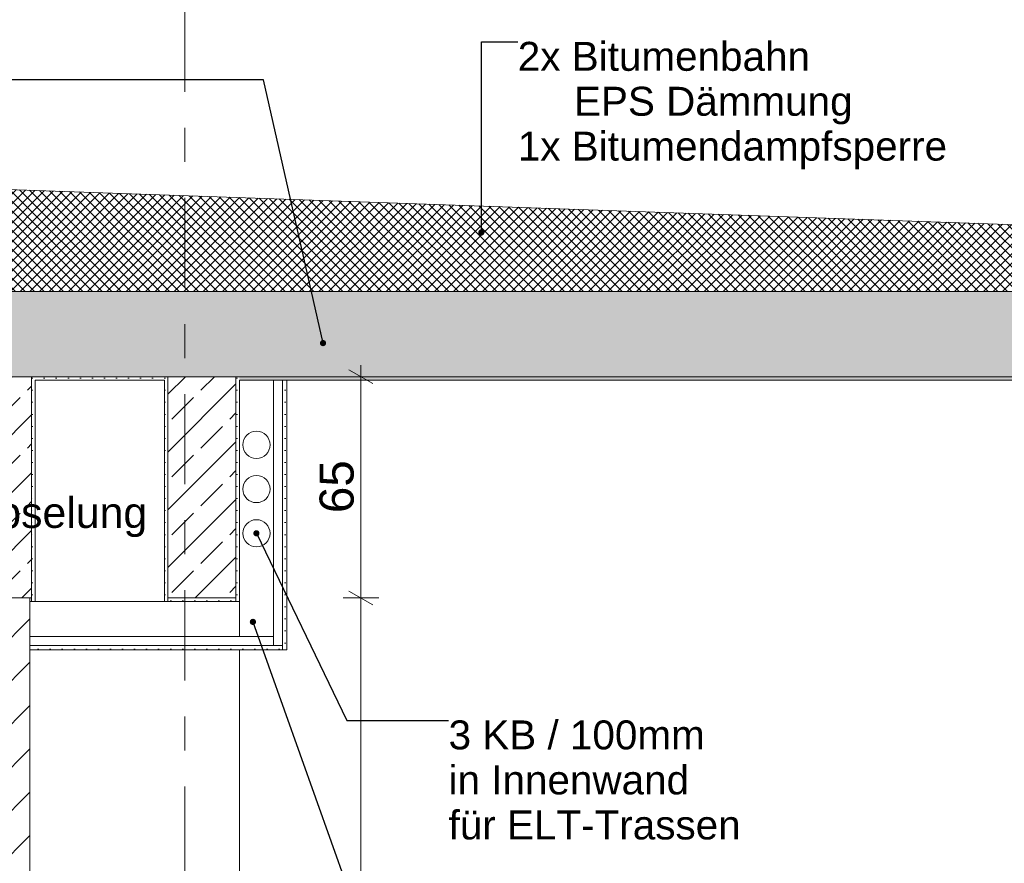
# Model space of a CAD drawing. Header units: metres. Extents: x -17.8 to 3.6, y -5.9 to 16.3.
# Tile 63 of 77: x -5.8 to -2.9, y 11.6 to 14. Entities that reach past the tile are written whole.
import ezdxf

# ---------------------------------------------------------------- set-up
doc = ezdxf.new("R2010")
doc.units = ezdxf.units.M
doc.header["$MEASUREMENT"] = 0
doc.linetypes.add('Strichlinie doppelt', pattern=[0.546806, 0.264583, -0.105833, 0.070556, -0.105833])
doc.linetypes.add('Wipeout_Contour', pattern=[1, 0, -1])
for name, color, linetype in [('152 - Bemaßung_ Beschriftung.Ausbau', 7, 'Continuous'), ('301 - Elemente.Linie', 7, 'Continuous'), ('302 - Elemente.Schraffur', 7, 'Continuous'), ('451 - Universal.Achsen Raster', 7, 'Continuous'), ('603 - Struktur.Bodenplatte_ Decke Roh', 7, 'Continuous'), ('605 - Struktur.Wand Innen', 7, 'Continuous'), ('607 - Struktur.Stütze', 7, 'Continuous'), ('608 - Struktur.Träger', 7, 'Continuous'), ('Neubau_152 - Bemaßung_ Beschriftung.Ausbau', 7, 'Continuous'), ('Neubau_653 - Abdeckung.TB Verkofferung', 7, 'Continuous')]:
    doc.layers.add(name, color=color, linetype=linetype)
doc.styles.add('ERSTELLTER_STIL_1', font='txt')
doc.dimstyles.new('ERSTELLTER_STIL__1', dxfattribs={"dimtxt": 0.1, "dimasz": 0.0532, "dimexe": 0.18, "dimexo": 0.0625, "dimgap": 0, "dimtad": 1, "dimzin": 0, "dimdsep": 46, "dimtxsty": 'ERSTELLTER_STIL_1', "dimblk": 'ARROWHEAD_2', "dimblk1": 'ARROWHEAD_2', "dimblk2": 'ARROWHEAD_2', "dimcen": 0.09, "dimse1": 1, "dimse2": 1, "dimclrd": 7, "dimclre": 7, "dimclrt": 7, "dimazin": 0, "dimtfac": 1, "dimtdec": 4, "dimtmove": 0, "dimatfit": 3, "dimfxl": 1, "dimtolj": 1, "dimtzin": 0, "dimarcsym": 0})
doc.dimstyles.new('ERSTELLTER_STIL__2', dxfattribs={"dimtxt": 0.1, "dimasz": 0.0532, "dimexe": 0.18, "dimexo": 0.0625, "dimgap": 0, "dimtad": 1, "dimtih": 1, "dimtoh": 1, "dimzin": 0, "dimdsep": 46, "dimtxsty": 'ERSTELLTER_STIL_1', "dimblk": 'ARROWHEAD_2', "dimblk1": 'ARROWHEAD_2', "dimblk2": 'ARROWHEAD_2', "dimcen": 0.09, "dimse1": 1, "dimse2": 1, "dimclrd": 7, "dimclre": 7, "dimclrt": 7, "dimazin": 0, "dimtfac": 1, "dimtdec": 4, "dimtmove": 0, "dimatfit": 3, "dimfxl": 1, "dimtolj": 1, "dimtzin": 0, "dimarcsym": 0})
doc.dimstyles.new('ERSTELLTER_STIL__4', dxfattribs={"dimtxt": 0.18, "dimasz": 0.03648, "dimexe": 0.18, "dimexo": 0.0625, "dimgap": 0, "dimtad": 0, "dimtih": 1, "dimtoh": 1, "dimdec": 4, "dimzin": 0, "dimdsep": 46, "dimcen": 0.09, "dimadec": 0, "dimazin": 0, "dimtfac": 1, "dimtdec": 4, "dimtmove": 0, "dimatfit": 3, "dimldrblk": 'ARROWHEAD_11', "dimfxl": 1, "dimtolj": 1, "dimtzin": 0, "dimarcsym": 0})
doc.dimstyles.new('ERSTELLTER_STIL__5', dxfattribs={"dimtxt": 0.18, "dimasz": 0.0456, "dimexe": 0.18, "dimexo": 0.0625, "dimgap": 0, "dimtad": 0, "dimtih": 1, "dimtoh": 1, "dimdec": 4, "dimzin": 0, "dimdsep": 46, "dimcen": 0.09, "dimadec": 0, "dimazin": 0, "dimtfac": 1, "dimtdec": 4, "dimtmove": 0, "dimatfit": 3, "dimldrblk": 'ARROWHEAD_11', "dimfxl": 1, "dimtolj": 1, "dimtzin": 0, "dimarcsym": 0})
pattern_1 = [(45, (0, 0), (-0.0848528, 0.0848528), []), (45, (-0.04243, 0.04243), (-0.0848528, 0.0848528), [0.09, -0.03])]
pattern_2 = [(45, (0, 0), (-0.01767767, 0.01767767), [0, -0.025])]

# ---------------------------------------------------------------- blocks, each defined once
blk = doc.blocks.new('*D47')
at = {"layer": '152 - Bemaßung_ Beschriftung.Ausbau', "color": 7, "linetype": 'Continuous', "lineweight": 5}
for p, q in [((-5.9798, 14.345), (-6.0202, 14.275)), ((-6, 14.2575), (-6, 14.3625)), ((-5.7798, 14.345), (-5.8202, 14.275)), ((-5.8, 14.2575), (-5.8, 14.3625)), ((-6, 14.31), (-5.8, 14.31))]:
    blk.add_line(p, q, dxfattribs=at)
at = {"layer": '152 - Bemaßung_ Beschriftung.Ausbau', "color": 7, "lineweight": 5, "insert": (-5.9759, 14.33), "char_height": 0.1, "attachment_point": 7, "style": 'ERSTELLTER_STIL_1'}
blk.add_mtext('\\A1;{\\pql;\\fArial|b0|i0|c0|p38;20}', dxfattribs=at)
blk = doc.blocks.new('ARROWHEAD_2')
at = {"color": 0, "linetype": 'Continuous', "lineweight": 0}
for p, q in [((-0.378, -0.655), (0.378, 0.655)), ((0, 0), (-1, 0))]:
    blk.add_line(p, q, dxfattribs=at)
blk = doc.blocks.new('*D48')
at = {"layer": '152 - Bemaßung_ Beschriftung.Ausbau', "color": 7, "linetype": 'Continuous', "lineweight": 5}
for p, q in [((-5.7798, 14.345), (-5.8202, 14.275)), ((-5.8, 14.2575), (-5.8, 14.3625)), ((-5.1798, 14.345), (-5.2202, 14.275)), ((-5.2, 14.2575), (-5.2, 14.3625)), ((-5.8, 14.31), (-5.2, 14.31))]:
    blk.add_line(p, q, dxfattribs=at)
at = {"layer": '152 - Bemaßung_ Beschriftung.Ausbau', "color": 7, "lineweight": 5, "insert": (-5.5759, 14.33), "char_height": 0.1, "attachment_point": 7, "style": 'ERSTELLTER_STIL_1'}
blk.add_mtext('\\A1;{\\pql;\\fArial|b0|i0|c0|p38;60}', dxfattribs=at)
blk = doc.blocks.new('*D49')
at = {"layer": '152 - Bemaßung_ Beschriftung.Ausbau', "color": 7, "linetype": 'Continuous', "lineweight": 5}
for p, q in [((-5.1798, 14.345), (-5.2202, 14.275)), ((-5.2, 14.2575), (-5.2, 14.3625)), ((-0.6798, 14.345), (-0.7202, 14.275)), ((-0.7, 14.2575), (-0.7, 14.3625)), ((-5.2, 14.31), (-0.7, 14.31)), ((-0.7, 14.31), (-0.4, 14.31))]:
    blk.add_line(p, q, dxfattribs=at)
at = {"layer": '152 - Bemaßung_ Beschriftung.Ausbau', "color": 7, "lineweight": 5, "insert": (-3.083, 14.33), "char_height": 0.1, "attachment_point": 7, "style": 'ERSTELLTER_STIL_1'}
blk.add_mtext('\\A1;{\\pql;\\fArial|b0|i0|c0|p38;4,50}', dxfattribs=at)
blk = doc.blocks.new('*D61')
at = {"layer": '152 - Bemaßung_ Beschriftung.Ausbau', "color": 7, "linetype": 'Continuous', "lineweight": 5}
for p, q in [((-6.85, 14.7575), (-6.85, 14.8625)), ((0.145, 14.7575), (0.145, 14.8625)), ((-6.8298, 14.845), (-6.8702, 14.775)), ((0.1248, 14.775), (0.1652, 14.845)), ((-6.85, 14.81), (0.145, 14.81)), ((0.145, 14.81), (0.1792, 14.81))]:
    blk.add_line(p, q, dxfattribs=at)
at = {"layer": '152 - Bemaßung_ Beschriftung.Ausbau', "color": 7, "lineweight": 5, "insert": (-3.5106, 14.8106), "char_height": 0.1, "attachment_point": 7, "style": 'ERSTELLTER_STIL_1'}
blk.add_mtext('\\A1;{\\pql;\\fArial|b0|i0|c0|p38;6,99\\fArial|b0|i0|c0|p38;\\A1{\\H.66x;\\S5^  ;}}', dxfattribs=at)
blk = doc.blocks.new('*D62')
at = {"layer": '152 - Bemaßung_ Beschriftung.Ausbau', "color": 7, "linetype": 'Continuous', "lineweight": 5}
for p, q in [((-4.8681, 12.3502), (-4.7981, 12.3098)), ((-4.7806, 12.33), (-4.8856, 12.33)), ((-4.8331, 9.945), (-4.8331, 12.33)), ((-4.8681, 9.9652), (-4.7981, 9.9248)), ((-4.7806, 9.945), (-4.8856, 9.945)), ((-4.8331, 9.9108), (-4.8331, 9.945))]:
    blk.add_line(p, q, dxfattribs=at)
at = {"layer": '152 - Bemaßung_ Beschriftung.Ausbau', "color": 7, "lineweight": 5, "insert": (-4.8336, 10.9794), "char_height": 0.1, "attachment_point": 7, "rotation": 90, "style": 'ERSTELLTER_STIL_1'}
blk.add_mtext('\\A1;{\\pql;\\fArial|b0|i0|c0|p38;2,38\\fArial|b0|i0|c0|p38;\\A1{\\H.66x;\\S5^  ;}}', dxfattribs=at)
blk = doc.blocks.new('*D63')
at = {"layer": '152 - Bemaßung_ Beschriftung.Ausbau', "color": 7, "linetype": 'Continuous', "lineweight": 5}
for p, q in [((-4.8331, 12.98), (-4.8331, 13.0142)), ((-4.7981, 12.9598), (-4.8681, 13.0002)), ((-4.7806, 12.98), (-4.8856, 12.98)), ((-4.8331, 12.33), (-4.8331, 12.98)), ((-4.8681, 12.3502), (-4.7981, 12.3098)), ((-4.7806, 12.33), (-4.8856, 12.33))]:
    blk.add_line(p, q, dxfattribs=at)
at = {"layer": '152 - Bemaßung_ Beschriftung.Ausbau', "color": 7, "lineweight": 5, "insert": (-4.8531, 12.5791), "char_height": 0.1, "attachment_point": 7, "rotation": 90, "style": 'ERSTELLTER_STIL_1'}
blk.add_mtext('\\A1;{\\pql;\\fArial|b0|i0|c0|p38;65}', dxfattribs=at)
blk = doc.blocks.new('*D92')
at = {"layer": '152 - Bemaßung_ Beschriftung.Ausbau', "color": 7, "linetype": 'Continuous', "lineweight": 5}
for p, q in [((-14.855, 0), (-14.855, 13.3199)), ((-14.8025, 0), (-14.9075, 0)), ((-14.89, 0.0202), (-14.82, -0.0202)), ((-14.855, -1.75), (-14.855, 0)), ((-14.89, -1.7298), (-14.82, -1.7702)), ((-14.8025, -1.75), (-14.9075, -1.75))]:
    blk.add_line(p, q, dxfattribs=at)
at = {"color": 254, "linetype": 'Wipeout_Contour', "lineweight": 0, "ltscale": 59.837338}
blk.add_wipeout([(-14.8563, -1.0268), (-14.8563, -0.7232), (-14.9938, -0.7232), (-14.9938, -1.0268)], dxfattribs=at).dxf.layer = '152 - Bemaßung_ Beschriftung.Ausbau'
at = {"layer": '152 - Bemaßung_ Beschriftung.Ausbau', "color": 7, "lineweight": 5, "insert": (-14.875, -1.008), "char_height": 0.1, "attachment_point": 7, "rotation": 90, "style": 'ERSTELLTER_STIL_1'}
blk.add_mtext('\\A1;{\\pql;\\fArial|b0|i0|c0|p38;1,75}', dxfattribs=at)
blk = doc.blocks.new('*D93')
at = {"layer": '152 - Bemaßung_ Beschriftung.Ausbau', "color": 7, "linetype": 'Continuous', "lineweight": 5}
for p, q in [((-14.82, 13.2997), (-14.89, 13.3401)), ((-14.855, 13.3199), (-14.855, 13.3541)), ((-14.8025, 13.3199), (-14.9075, 13.3199)), ((-14.855, 0), (-14.855, 13.3199)), ((-14.89, 0.0202), (-14.82, -0.0202))]:
    blk.add_line(p, q, dxfattribs=at)
at = {"color": 254, "linetype": 'Wipeout_Contour', "lineweight": 0, "ltscale": 65.424627}
blk.add_wipeout([(-14.8563, 6.4201), (-14.8563, 6.8997), (-14.9938, 6.8997), (-14.9938, 6.4201)], dxfattribs=at).dxf.layer = '152 - Bemaßung_ Beschriftung.Ausbau'
at = {"layer": '152 - Bemaßung_ Beschriftung.Ausbau', "color": 7, "lineweight": 5, "insert": (-14.8556, 6.4389), "char_height": 0.1, "attachment_point": 7, "rotation": 90, "style": 'ERSTELLTER_STIL_1'}
blk.add_mtext('\\A1;{\\pql;\\fArial|b0|i0|c0|p38;13,31\\fArial|b0|i0|c0|p38;\\A1{\\H.66x;\\S99^  ;}}', dxfattribs=at)
blk = doc.blocks.new('*D106')
at = {"layer": '152 - Bemaßung_ Beschriftung.Ausbau', "color": 7, "linetype": 'Continuous', "lineweight": 5}
for p, q in [((-14.3025, 12.78), (-14.4075, 12.78)), ((-14.39, 12.8002), (-14.32, 12.7598)), ((-14.355, 10.77), (-14.355, 12.78)), ((-14.39, 10.7902), (-14.32, 10.7498)), ((-14.3025, 10.77), (-14.4075, 10.77))]:
    blk.add_line(p, q, dxfattribs=at)
at = {"color": 254, "linetype": 'Wipeout_Contour', "lineweight": 0, "ltscale": 74.523005}
blk.add_wipeout([(-14.3563, 11.6232), (-14.3563, 11.9268), (-14.4938, 11.9268), (-14.4938, 11.6232)], dxfattribs=at).dxf.layer = '152 - Bemaßung_ Beschriftung.Ausbau'
at = {"layer": '152 - Bemaßung_ Beschriftung.Ausbau', "color": 7, "lineweight": 5, "insert": (-14.375, 11.642), "char_height": 0.1, "attachment_point": 7, "rotation": 90, "style": 'ERSTELLTER_STIL_1'}
blk.add_mtext('\\A1;{\\pql;\\fArial|b0|i0|c0|p38;2,01}', dxfattribs=at)
blk = doc.blocks.new('*D107')
at = {"layer": '152 - Bemaßung_ Beschriftung.Ausbau', "color": 7, "linetype": 'Continuous', "lineweight": 5}
for p, q in [((-14.39, 13.2502), (-14.32, 13.2098)), ((-14.3025, 13.23), (-14.4075, 13.23)), ((-14.355, 12.78), (-14.355, 13.23)), ((-14.3025, 12.78), (-14.4075, 12.78)), ((-14.39, 12.8002), (-14.32, 12.7598))]:
    blk.add_line(p, q, dxfattribs=at)
at = {"color": 254, "linetype": 'Wipeout_Contour', "lineweight": 0, "ltscale": 78.168429}
blk.add_wipeout([(-14.3563, 13.1151), (-14.3563, 13.2285), (-14.4938, 13.2285), (-14.4938, 13.1151)], dxfattribs=at).dxf.layer = '152 - Bemaßung_ Beschriftung.Ausbau'
at = {"color": 254, "linetype": 'Wipeout_Contour', "lineweight": 0, "ltscale": 77.620968}
blk.add_wipeout([(-14.3563, 12.8724), (-14.3563, 13.0617), (-14.4938, 13.0617), (-14.4938, 12.8724)], dxfattribs=at).dxf.layer = '152 - Bemaßung_ Beschriftung.Ausbau'
at = {"layer": '152 - Bemaßung_ Beschriftung.Ausbau', "color": 7, "lineweight": 5, "char_height": 0.1, "attachment_point": 7, "rotation": 90, "style": 'ERSTELLTER_STIL_1'}
for s, insert in [('\\A1;{\\pql;\\fArial|b0|i0|c0|p38;9}', (-14.375, 13.1339)), ('\\A1;{\\pql;\\fArial|b0|i0|c0|p38;45}', (-14.375, 12.8912))]:
    blk.add_mtext(s, dxfattribs=dict(at, insert=insert))
blk = doc.blocks.new('*D108')
at = {"layer": '152 - Bemaßung_ Beschriftung.Ausbau', "color": 7, "linetype": 'Continuous', "lineweight": 5}
for p, q in [((-14.32, 13.2997), (-14.39, 13.3401)), ((-14.355, 13.3199), (-14.355, 13.3541)), ((-14.3025, 13.3199), (-14.4075, 13.3199)), ((-14.355, 13.23), (-14.355, 13.3199)), ((-14.39, 13.2502), (-14.32, 13.2098)), ((-14.3025, 13.23), (-14.4075, 13.23))]:
    blk.add_line(p, q, dxfattribs=at)
blk = doc.blocks.new('*D115')
at = {"layer": '152 - Bemaßung_ Beschriftung.Ausbau', "color": 7, "linetype": 'Continuous', "lineweight": 5}
for p, q in [((-13.845, 15.2575), (-13.845, 15.3625)), ((0.145, 15.2575), (0.145, 15.3625)), ((-13.8248, 15.345), (-13.8652, 15.275)), ((0.1248, 15.275), (0.1652, 15.345)), ((-13.8792, 15.31), (-13.845, 15.31)), ((-13.845, 15.31), (0.145, 15.31)), ((0.145, 15.31), (0.1792, 15.31))]:
    blk.add_line(p, q, dxfattribs=at)
at = {"layer": '152 - Bemaßung_ Beschriftung.Ausbau', "color": 7, "lineweight": 5, "insert": (-7.021, 15.33), "char_height": 0.1, "attachment_point": 7, "style": 'ERSTELLTER_STIL_1'}
blk.add_mtext('\\A1;{\\pql;\\fArial|b0|i0|c0|p38;13,99}', dxfattribs=at)
blk = doc.blocks.new('ARROWHEAD_11')
at = {"color": 0, "linetype": 'Continuous', "lineweight": 0}
blk.add_line((0, 0), (-1, 0), dxfattribs=at)
at = {"color": 0, "linetype": 'Continuous', "lineweight": 0, "const_width": 0.25, "flags": 128}
blk.add_lwpolyline([(-0.125, 0, 1), (0.125, 0, 1)], format="xyb", close=True, dxfattribs=at)

msp = doc.modelspace()

# ---------------------------------------------------------------- hatches: boundary and pattern name
at = {"layer": '302 - Elemente.Schraffur', "linetype": 'Continuous', "lineweight": 5}
h = msp.add_hatch(dxfattribs=at)
h.set_pattern_fill('Dämmung__hart_2_0001', style=0, pattern_type=2)
h.set_pattern_definition([(45, (0, 0), (-0.014142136, 0.014142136), []), (135, (0, 0), (0.014142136, 0.014142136), [])])
h.paths.add_polyline_path([(-13.845, 13.23), (-13.845, 13.3199), (-6.85, 13.5641), (0.145, 13.3199), (0.145, 13.23)])
at = {"layer": '603 - Struktur.Bodenplatte_ Decke Roh', "linetype": 'Continuous', "lineweight": 5}
h = msp.add_hatch(dxfattribs=at)
h.set_pattern_fill('Beton__Stahlbeton_0001', style=0, pattern_type=2)
h.set_pattern_definition(pattern_1)
h.paths.add_polyline_path([(-13.695, 12.98), (-13.455, 12.98), (-13.31, 12.98), (-12.99, 12.98), (-8.51, 12.98), (-8.09, 12.98), (-6.01, 12.98), (-5.79, 12.98), (-5.41, 12.98), (-5.19, 12.98), (-0.71, 12.98), (-0.39, 12.98), (-0.245, 12.98), (-0.005, 12.98), (-0.005, 13.23), (-13.695, 13.23)])
h = msp.add_hatch(dxfattribs=at)
h.set_pattern_fill('Gips_0001', style=0, pattern_type=2)
h.set_pattern_definition(pattern_2)
h.paths.add_polyline_path([(-5.79, 12.97), (-5.41, 12.97), (-5.41, 12.98), (-5.79, 12.98)])
h = msp.add_hatch(dxfattribs=at)
h.set_pattern_fill('Gips_0001', style=0, pattern_type=2)
h.set_pattern_definition(pattern_2)
h.paths.add_polyline_path([(-5.19, 12.98), (-5.19, 12.97), (-0.71, 12.97), (-0.71, 12.98)])
at = {"layer": '608 - Struktur.Träger', "linetype": 'Continuous', "lineweight": 5}
h = msp.add_hatch(dxfattribs=at)
h.set_pattern_fill('Beton__Stahlbeton_0001', style=0, pattern_type=2)
h.set_pattern_definition(pattern_1)
h.paths.add_polyline_path([(-5.8, 12.98), (-6, 12.98), (-6, 12.33), (-5.925, 12.33), (-5.805, 12.33), (-5.8, 12.33)])
h = msp.add_hatch(dxfattribs=at)
h.set_pattern_fill('Gips_0001', style=0, pattern_type=2)
h.set_pattern_definition(pattern_2)
h.paths.add_polyline_path([(-5.8, 12.32), (-5.79, 12.32), (-5.79, 12.98), (-5.8, 12.98), (-5.8, 12.33)])
h = msp.add_hatch(dxfattribs=at)
h.set_pattern_fill('Gips_0001', style=0, pattern_type=2)
h.set_pattern_definition(pattern_2)
h.paths.add_polyline_path([(-5.41, 12.32), (-5.4, 12.32), (-5.4, 12.33), (-5.4, 12.98), (-5.41, 12.98)])
h = msp.add_hatch(dxfattribs=at)
h.set_pattern_fill('Beton__Stahlbeton_0001', style=0, pattern_type=2)
h.set_pattern_definition(pattern_1)
h.paths.add_polyline_path([(-5.2, 12.98), (-5.4, 12.98), (-5.4, 12.33), (-5.2, 12.33)])
h = msp.add_hatch(dxfattribs=at)
h.set_pattern_fill('Gips_0001', style=0, pattern_type=2)
h.set_pattern_definition(pattern_2)
h.paths.add_polyline_path([(-5.2, 12.33), (-5.2, 12.32), (-5.19, 12.32), (-5.19, 12.98), (-5.2, 12.98)])
h = msp.add_hatch(dxfattribs=at)
h.set_pattern_fill('Gips_0001', style=0, pattern_type=2)
h.set_pattern_definition(pattern_2)
h.paths.add_polyline_path([(-5.8, 12.33), (-5.805, 12.33), (-5.805, 12.32), (-5.8, 12.32)])
h = msp.add_hatch(dxfattribs=at)
h.set_pattern_fill('Gips_0001', style=0, pattern_type=2)
h.set_pattern_definition(pattern_2)
h.paths.add_polyline_path([(-5.4, 12.32), (-5.2, 12.32), (-5.2, 12.33), (-5.4, 12.33)])
at = {"layer": 'Neubau_653 - Abdeckung.TB Verkofferung', "linetype": 'Continuous', "lineweight": 5}
h = msp.add_hatch(dxfattribs=at)
h.set_pattern_fill('Gips_0001', style=0, pattern_type=2)
h.set_pattern_definition(pattern_2)
h.paths.add_polyline_path([(-5.0505, 12.97), (-5.063, 12.97), (-5.063, 12.19), (-5.063, 12.1775), (-5.0505, 12.1775)])

# ---------------------------------------------------------------- linework, layer by layer
at = {"layer": '301 - Elemente.Linie', "color": 7, "linetype": 'Continuous', "lineweight": 9}
msp.add_line((0.1452, 13.3199), (-6.85, 13.5641), dxfattribs=at)
at = {"layer": '451 - Universal.Achsen Raster', "color": 160, "linetype": 'Strichlinie doppelt', "lineweight": 9, "true_color": 0x3232ff}
msp.add_line((-5.35, 15.81), (-5.35, -5.5), dxfattribs=at)
at = {"layer": '603 - Struktur.Bodenplatte_ Decke Roh', "color": 7, "linetype": 'Continuous', "lineweight": 13}
msp.add_line((-0.005, 13.23), (-13.695, 13.23), dxfattribs=at)
at = {"layer": '603 - Struktur.Bodenplatte_ Decke Roh', "color": 7, "linetype": 'Continuous', "lineweight": 5}
for p, q in [((-5.41, 12.97), (-5.79, 12.97)), ((-0.7495, 12.97), (-5.0505, 12.97))]:
    msp.add_line(p, q, dxfattribs=at)
at = {"layer": '603 - Struktur.Bodenplatte_ Decke Roh', "color": 7, "linetype": 'Continuous', "lineweight": 13, "flags": 128}
msp.add_lwpolyline([(-0.245, 12.98), (-0.39, 12.98), (-0.4, 12.98), (-0.7, 12.98), (-0.71, 12.98), (-5.19, 12.98), (-5.2, 12.98), (-5.4, 12.98), (-5.41, 12.98), (-5.79, 12.98), (-5.8, 12.98), (-6, 12.98), (-6.01, 12.98), (-8.09, 12.98), (-8.1, 12.98), (-8.5, 12.98), (-8.51, 12.98), (-12.99, 12.98), (-13, 12.98), (-13.3, 12.98), (-13.31, 12.98), (-13.455, 12.98)], dxfattribs=at)
at = {"layer": '603 - Struktur.Bodenplatte_ Decke Roh', "color": 7, "linetype": 'Continuous', "lineweight": 5, "flags": 128}
msp.add_lwpolyline([(-5.0505, 12.97), (-5.063, 12.97), (-5.09, 12.97), (-5.19, 12.97)], dxfattribs=at)
at = {"layer": '607 - Struktur.Stütze', "color": 7, "linetype": 'Continuous', "lineweight": 13}
msp.add_line((-5.19, 10), (-5.19, 12.1775), dxfattribs=at)
at = {"layer": '608 - Struktur.Träger', "color": 7, "linetype": 'Continuous', "lineweight": 5}
for p, q in [((-5.79, 12.97), (-5.79, 12.32)), ((-5.41, 12.97), (-5.41, 12.32)), ((-5.4, 12.33), (-5.4, 12.32)), ((-5.2, 12.33), (-5.2, 12.32))]:
    msp.add_line(p, q, dxfattribs=at)
at = {"layer": '608 - Struktur.Träger', "color": 7, "linetype": 'Continuous', "lineweight": 13}
for p, q in [((-5.4, 12.98), (-5.4, 12.33)), ((-5.2, 12.98), (-5.2, 12.33)), ((-5.2, 12.33), (-5.4, 12.33))]:
    msp.add_line(p, q, dxfattribs=at)
at = {"layer": 'Neubau_152 - Bemaßung_ Beschriftung.Ausbau', "color": 1, "linetype": 'Continuous', "lineweight": 9}
for centre in [(-5.14, 12.7799), (-5.14, 12.6499), (-5.14, 12.5199)]:
    msp.add_circle(centre, 0.04, dxfattribs=at)
at = {"layer": 'Neubau_653 - Abdeckung.TB Verkofferung', "color": 1, "linetype": 'Continuous', "lineweight": 5}
for p, q in [((-5.0505, 12.97), (-5.0505, 12.1775)), ((-5.41, 12.32), (-5.79, 12.32))]:
    msp.add_line(p, q, dxfattribs=at)
at = {"layer": 'Neubau_653 - Abdeckung.TB Verkofferung', "color": 1, "linetype": 'Continuous', "lineweight": 5, "flags": 128}
for points in [[(-5.19, 12.97), (-5.19, 12.32), (-5.19, 12.217)], [(-5.09, 12.97), (-5.09, 12.217), (-5.09, 12.19)], [(-5.063, 12.97), (-5.063, 12.19), (-5.063, 12.1775)], [(-5.19, 12.32), (-5.2, 12.32), (-5.4, 12.32), (-5.41, 12.32)]]:
    msp.add_lwpolyline(points, dxfattribs=at)

# ---------------------------------------------------------------- texts
at = {"layer": '152 - Bemaßung_ Beschriftung.Ausbau', "color": 7, "linetype": 'Continuous', "lineweight": 9, "insert": (-4.3724, 13.9635), "char_height": 0.085, "attachment_point": 1, "line_spacing_factor": 0.930912, "style": 'ERSTELLTER_STIL_1'}
msp.add_mtext('\\A1;{\\pql;\\fArial|b0|i0|c0|p38;2x Bitumenbahn\\P\\pql;\\fArial|b0|i0|c0|p38;     EPS Dämmung\\P\\pql;\\fArial|b0|i0|c0|p38;1x Bitumendampfsperre}', dxfattribs=at)

# ---------------------------------------------------------------- dimensions: what is measured, and where the dimension line sits
at = {"layer": '152 - Bemaßung_ Beschriftung.Ausbau', "color": 7, "linetype": 'Continuous', "lineweight": 5}
for base, p1, p2, picture, middle in [((-5.8, 14.31), (-6, 12.98), (-5.8, 12.98), '*D47', (-5.8996, 14.38)), ((-5.2, 14.31), (-5.8, 12.98), (-5.2, 12.98), '*D48', (-5.4996, 14.38)), ((-0.7, 14.31), (-5.2, 12.98), (-0.7, 12.98), '*D49', (-2.9531, 14.38))]:
    dim = msp.add_linear_dim(base=base, p1=p1, p2=p2, dimstyle='ERSTELLTER_STIL__2', dxfattribs=at)
    dim.commit()
    dim.dimension.update_dxf_attribs({"geometry": picture, "text_midpoint": middle, "dimtype": 160})
dim = msp.add_linear_dim(base=(-4.8331, 12.98), p1=(-5.2, 12.33), p2=(-5.2, 12.98), angle=90, dimstyle='ERSTELLTER_STIL__1', dxfattribs=at)
dim.commit()
dim.dimension.update_dxf_attribs({"geometry": '*D63', "text_midpoint": (-4.9031, 12.6553), "dimtype": 160, "text_rotation": 90})

# ---------------------------------------------------------------- leaders
at = {"layer": '152 - Bemaßung_ Beschriftung.Ausbau', "color": 7, "linetype": 'Continuous', "lineweight": 9, "annotation_type": 0, "has_hookline": 1, "hookline_direction": 0, "text_width": 1.2416}
msp.add_leader([(-4.4794, 13.4037), (-4.4794, 13.9635), (-4.3724, 13.9635)], dimstyle='ERSTELLTER_STIL__4', dxfattribs=at)

# ---------------------------------------------------------------- next in the draw order: wipeouts: each hides what was drawn before it
at = {"color": 254, "linetype": 'Wipeout_Contour', "lineweight": 0, "ltscale": 50.521717}
msp.add_wipeout([(-5.925, 12.33), (-5.925, 9.945), (-5.805, 9.945), (-5.805, 12.33)], dxfattribs=at).dxf.layer = '605 - Struktur.Wand Innen'

# ---------------------------------------------------------------- next in the draw order: hatches: boundary and pattern name
at = {"layer": '605 - Struktur.Wand Innen', "linetype": 'Continuous', "lineweight": 5}
h = msp.add_hatch(dxfattribs=at)
h.set_pattern_fill('MW_Ziegel_0001', style=0, pattern_type=2)
h.set_pattern_definition([(45, (0, 0), (-0.0636396, 0.0636396), [])])
h.paths.add_polyline_path([(-5.925, 12.33), (-5.925, 9.945), (-5.805, 9.945), (-5.805, 12.33)])
at = {"layer": 'Neubau_653 - Abdeckung.TB Verkofferung', "linetype": 'Continuous', "lineweight": 5}
h = msp.add_hatch(dxfattribs=at)
h.set_pattern_fill('Gips_0001', style=0, pattern_type=2)
h.set_pattern_definition(pattern_2)
h.paths.add_polyline_path([(-5.09, 12.19), (-5.805, 12.19), (-5.805, 12.1775), (-5.063, 12.1775), (-5.063, 12.19)])

# ---------------------------------------------------------------- next in the draw order: linework, layer by layer
at = {"layer": '605 - Struktur.Wand Innen', "color": 7, "linetype": 'Continuous', "lineweight": 13}
for p, q in [((-5.805, 12.33), (-5.805, 12.32)), ((-5.805, 12.32), (-5.805, 9.945))]:
    msp.add_line(p, q, dxfattribs=at)
at = {"layer": '608 - Struktur.Träger', "color": 7, "linetype": 'Continuous', "lineweight": 13}
msp.add_line((-5.8, 12.98), (-5.8, 12.33), dxfattribs=at)
at = {"layer": '608 - Struktur.Träger', "color": 7, "linetype": 'Continuous', "lineweight": 5}
for p, q in [((-5.805, 12.32), (-5.805, 12.32)), ((-5.8, 12.33), (-5.8, 12.32))]:
    msp.add_line(p, q, dxfattribs=at)
at = {"layer": '608 - Struktur.Träger', "color": 7, "linetype": 'Continuous', "lineweight": 13, "flags": 128}
msp.add_lwpolyline([(-5.8, 12.33), (-5.805, 12.33), (-5.925, 12.33), (-6, 12.33)], dxfattribs=at)
at = {"layer": 'Neubau_653 - Abdeckung.TB Verkofferung', "color": 1, "linetype": 'Continuous', "lineweight": 5, "flags": 128}
for points in [[(-5.805, 12.32), (-5.805, 12.217), (-5.805, 12.19), (-5.805, 12.1775)], [(-5.79, 12.32), (-5.8, 12.32), (-5.805, 12.32)], [(-5.09, 12.217), (-5.19, 12.217), (-5.805, 12.217)], [(-5.063, 12.19), (-5.09, 12.19), (-5.805, 12.19)], [(-5.0505, 12.1775), (-5.063, 12.1775), (-5.805, 12.1775)]]:
    msp.add_lwpolyline(points, dxfattribs=at)

# ---------------------------------------------------------------- next in the draw order: dimensions: what is measured, and where the dimension line sits
at = {"layer": '152 - Bemaßung_ Beschriftung.Ausbau', "color": 7, "linetype": 'Continuous', "lineweight": 5}
dim = msp.add_linear_dim(base=(0.145, 14.81), p1=(-6.85, 13.5641437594), p2=(0.145, 10.7085918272), dimstyle='ERSTELLTER_STIL__2', dxfattribs=at)
dim.commit()
dim.dimension.update_dxf_attribs({"geometry": '*D61', "text_midpoint": (-3.2456295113, 14.8800000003), "dimtype": 160})
dim = msp.add_linear_dim(base=(-4.8330518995, 12.33), p1=(-5.8049999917, 9.945), p2=(-5.1999822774, 12.33), angle=90, dimstyle='ERSTELLTER_STIL__1', dxfattribs=at)
dim.commit()
dim.dimension.update_dxf_attribs({"geometry": '*D62', "text_midpoint": (-4.9030518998, 11.2443704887), "dimtype": 160, "text_rotation": 90})

# ---------------------------------------------------------------- next in the draw order: dimensions: what is measured, and where the dimension line sits
dim = msp.add_linear_dim(base=(-14.855, 0), p1=(0.115, -1.75), p2=(-13.445, 0), angle=90, dimstyle='ERSTELLTER_STIL__1', dxfattribs=at)
dim.commit()
dim.dimension.update_dxf_attribs({"geometry": '*D92', "text_midpoint": (-14.925, -0.8781), "dimtype": 160, "text_rotation": 90})

# ---------------------------------------------------------------- next in the draw order: dimensions: what is measured, and where the dimension line sits
dim = msp.add_linear_dim(base=(-14.855, 13.3199), p1=(-13.445, 0), p2=(0.145, 13.3199), angle=90, dimstyle='ERSTELLTER_STIL__1', dxfattribs=at)
dim.commit()
dim.dimension.update_dxf_attribs({"geometry": '*D93', "text_midpoint": (-14.925, 6.7801), "dimtype": 160, "text_rotation": 90})

# ---------------------------------------------------------------- next in the draw order: dimensions: what is measured, and where the dimension line sits
dim = msp.add_linear_dim(base=(-14.355, 12.78), p1=(-0.125, 10.77), p2=(-0.125, 12.78), angle=90, dimstyle='ERSTELLTER_STIL__1', dxfattribs=at)
dim.commit()
dim.dimension.update_dxf_attribs({"geometry": '*D106', "text_midpoint": (-14.425, 11.7719), "dimtype": 160, "text_rotation": 90})

# ---------------------------------------------------------------- next in the draw order: texts
at = {"layer": '152 - Bemaßung_ Beschriftung.Ausbau', "color": 7, "linetype": 'Continuous', "lineweight": 9, "insert": (-6.9632, 12.6257), "char_height": 0.09, "attachment_point": 1, "style": 'ERSTELLTER_STIL_1'}
msp.add_mtext('\\A1;{\\pql;\\fArial|b0|i0|c0|p38;keine \\fArial|b0|i0|c0|p38;Schadstoffkapselung}', dxfattribs=at)
at = {"layer": 'Neubau_152 - Bemaßung_ Beschriftung.Ausbau', "color": 1, "linetype": 'Continuous', "lineweight": 13, "insert": (-4.5757, 11.9702), "char_height": 0.085, "attachment_point": 1, "line_spacing_factor": 0.933551, "style": 'ERSTELLTER_STIL_1'}
msp.add_mtext('\\A1;{\\pql;\\fArial|b0|i0|c0|p38;3 KB / 100mm\\P\\pql;\\fArial|b0|i0|c0|p38;in Innenwand\\P\\pql;\\fArial|b0|i0|c0|p38;für \\fArial|b0|i0|c0|p38;ELT-Trassen}', dxfattribs=at)

# ---------------------------------------------------------------- next in the draw order: dimensions: what is measured, and where the dimension line sits
at = {"layer": '152 - Bemaßung_ Beschriftung.Ausbau', "color": 7, "linetype": 'Continuous', "lineweight": 5}
dim = msp.add_linear_dim(base=(-14.355, 13.23), p1=(-0.125, 12.78), p2=(-0.005, 13.23), angle=90, dimstyle='ERSTELLTER_STIL__1', dxfattribs=at)
dim.commit()
dim.dimension.update_dxf_attribs({"geometry": '*D107', "text_midpoint": (-14.425, 12.9674), "dimtype": 160, "text_rotation": 90})

# ---------------------------------------------------------------- next in the draw order: leaders
at = {"layer": 'Neubau_152 - Bemaßung_ Beschriftung.Ausbau', "color": 1, "linetype": 'Continuous', "lineweight": 13, "annotation_type": 0, "has_hookline": 1, "hookline_direction": 0}
for points, text_width in [([(-5.14, 12.5199), (-4.8744, 11.9702), (-4.5757, 11.9702)], 0.8479), ([(-5.1502, 12.2596), (-4.7909, 11.2495), (-4.5757, 11.2495)], 0.7444)]:
    msp.add_leader(points, dimstyle='ERSTELLTER_STIL__4', dxfattribs=dict(at, text_width=text_width))

# ---------------------------------------------------------------- next in the draw order: dimensions: what is measured, and where the dimension line sits
at = {"layer": '152 - Bemaßung_ Beschriftung.Ausbau', "color": 7, "linetype": 'Continuous', "lineweight": 5}
dim = msp.add_linear_dim(base=(0.145, 15.31), p1=(-13.845, 10.2086), p2=(0.145, 10.2086), dimstyle='ERSTELLTER_STIL__2', dxfattribs=at)
dim.commit()
dim.dimension.update_dxf_attribs({"geometry": '*D115', "text_midpoint": (-6.853, 15.38), "dimtype": 160})
dim = msp.add_linear_dim(base=(-14.355, 13.3199), p1=(-0.005, 13.23), p2=(0.145, 13.3199), angle=90, text='9', dimstyle='ERSTELLTER_STIL__1', dxfattribs=at)
dim.commit()
dim.dimension.update_dxf_attribs({"geometry": '*D108', "text_midpoint": (-14.425, 13.172), "dimtype": 160, "text_rotation": 90})

# ---------------------------------------------------------------- next in the draw order: leaders
at = {"layer": '152 - Bemaßung_ Beschriftung.Ausbau', "color": 7, "linetype": 'Continuous', "lineweight": 9, "annotation_type": 0, "has_hookline": 1}
for points, dimstyle, hookline_direction, text_width in [([(-4.9443, 13.0787), (-5.1187, 13.8518), (-5.998, 13.8518)], 'ERSTELLTER_STIL__4', 1, 1.426), ([(-7.0304, 12.97), (-7.0304, 12.6257), (-6.9632, 12.6257)], 'ERSTELLTER_STIL__5', 0, 1.4845)]:
    msp.add_leader(points, dimstyle=dimstyle, dxfattribs=dict(at, hookline_direction=hookline_direction, text_width=text_width))

doc.saveas('drawing.dxf')
